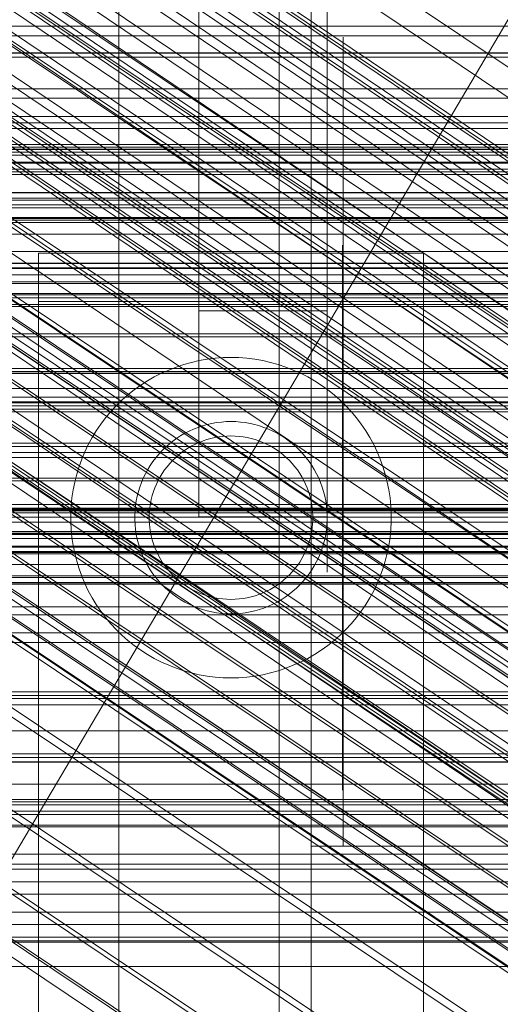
# Model space of a CAD drawing. Header units: millimetres. Extents: x -4738 to 65662, y -68080 to 6847.
# Tile 189 of 256: x -266 to -236, y -34789 to -34728. Entities that reach past the tile are written whole.
import ezdxf

# ---------------------------------------------------------------- set-up
doc = ezdxf.new("R2010")
doc.units = ezdxf.units.MM
for name, color, linetype, lineweight in [('COTAS_O', 1, 'Continuous', 0), ('COTAS_P', 1, 'Continuous', 0), ('frontal_briquetadora', 7, 'Continuous', 0), ('frontal_C01', 7, 'Continuous', 0), ('frontal_C02', 7, 'Continuous', 0), ('frontal_C03', 7, 'Continuous', 0), ('frontal_C04', 7, 'Continuous', 0), ('frontal_C05', 7, 'Continuous', 0), ('frontal_mezcladora', 7, 'Continuous', 0)]:
    doc.layers.add(name, color=color, linetype=linetype, lineweight=lineweight)
doc.dimstyles.new('R19_100', dxfattribs={"dimtxt": 250, "dimasz": 150, "dimexe": 150, "dimexo": 80, "dimgap": 100, "dimtad": 1, "dimtih": 1, "dimtoh": 1, "dimdsep": 46, "dimcen": 0.09, "dimadec": 0, "dimazin": 0, "dimtfac": 1, "dimtdec": 4, "dimtofl": 0, "dimtmove": 0, "dimatfit": 3, "dimfxl": 1, "dimtolj": 1, "dimtzin": 0, "dimarcsym": 0})

# ---------------------------------------------------------------- blocks, each defined once
blk = doc.blocks.new('DIM_R30_51')
at = {"layer": 'COTAS_O'}
for p, q in [((-650, -33700), (50, -33700)), ((50, -33700), (5, -33850)), ((50, -34900), (50, -33700)), ((50, -33700), (95, -33850)), ((50, -34900), (5, -34750)), ((50, -34900), (95, -34750)), ((-650, -34900), (50, -34900))]:
    blk.add_line(p, q, dxfattribs=at)
blk.add_text('1200 O', height=250, rotation=90, dxfattribs=at).set_placement((-50, -34300))
blk = doc.blocks.new('DIM_R30_52')
at = {"layer": 'COTAS_O'}
for p, q in [((-650, -34200), (-500, -34155)), ((650, -34200), (500, -34155)), ((-650, -34900), (-650, -34200)), ((-650, -34200), (650, -34200)), ((-650, -34200), (-500, -34245)), ((650, -34200), (500, -34245)), ((650, -34900), (650, -34200))]:
    blk.add_line(p, q, dxfattribs=at)
blk.add_text('1300 O', height=250, dxfattribs=at).set_placement((0, -34100))
blk = doc.blocks.new('DIM_R30_57')
at = {"layer": 'COTAS_P'}
for p, q in [((-305, -34680), (395, -34680)), ((395, -34680), (350, -34830)), ((395, -36000), (395, -34680)), ((395, -34680), (440, -34830)), ((395, -36000), (350, -35850)), ((395, -36000), (440, -35850)), ((-305, -36000), (395, -36000))]:
    blk.add_line(p, q, dxfattribs=at)
blk.add_text('1320 P', height=250, rotation=90, dxfattribs=at).set_placement((295, -35340))

msp = doc.modelspace()

# ---------------------------------------------------------------- linework, layer by layer
at = {"layer": 'frontal_briquetadora'}
for p, q in [((-430, -34736), (-210, -34736)), ((-320, -34736), (-210, -34736)), ((-430, -34750), (-210, -34750)), ((-320, -34750), (-210, -34750)), ((-490, -34760), (490, -34760)), ((-490, -34760), (340, -34760))]:
    msp.add_line(p, q, dxfattribs=at)
at = {"layer": 'frontal_C01'}
for p, q in [((-250, -33373.251), (-250, -35948.844)), ((-250, -35953.656), (-250, -33378.064)), ((-413.642, -35029.009), (-153.642, -34589.009)), ((-355.53, -34655.937), (-141.731, -34800.166)), ((-355.017, -34655.814), (-141.218, -34800.042)), ((-356.348, -34656.563), (-142.549, -34800.791)), ((-354.844, -34656.2), (-141.045, -34800.428)), ((-355.022, -34657.07), (-141.224, -34801.298)), ((-357.415, -34657.647), (-143.617, -34801.875)), ((-355.541, -34658.364), (-141.742, -34802.592)), ((-358.659, -34659.117), (-144.861, -34803.345)), ((-356.363, -34659.994), (-142.565, -34804.223)), ((-146.196, -34805.099), (-359.995, -34660.871)), ((-341.461, -34661.445), (-157.152, -34785.78)), ((-357.434, -34661.85), (-143.635, -34806.078)), ((-361.332, -34662.791), (-147.533, -34807.019)), ((-358.68, -34663.804), (-144.881, -34808.033)), ((-334.981, -34663.922), (-150.672, -34788.257)), ((-362.578, -34664.745), (-148.779, -34808.973)), ((-360.017, -34665.724), (-146.218, -34809.952)), ((-160.922, -34790.731), (-345.231, -34666.396)), ((-363.648, -34666.6), (-149.85, -34810.829)), ((-361.352, -34667.478), (-147.554, -34811.707)), ((-364.471, -34668.231), (-150.672, -34812.459)), ((-362.596, -34668.948), (-148.798, -34813.176)), ((-364.989, -34669.525), (-151.191, -34813.754)), ((-338.003, -34669.159), (-153.694, -34793.494)), ((-363.664, -34670.032), (-149.865, -34814.26)), ((-365.168, -34670.395), (-151.369, -34814.623)), ((-364.995, -34670.781), (-151.196, -34815.01)), ((-364.482, -34670.657), (-150.683, -34814.886)), ((-349.002, -34671.814), (-164.693, -34796.149)), ((-341.52, -34674.675), (-157.211, -34799.009)), ((-352.519, -34677.329), (-168.21, -34801.664)), ((-345.291, -34680.092), (-160.982, -34804.427)), ((-355.541, -34682.566), (-171.232, -34806.901)), ((-349.061, -34685.044), (-164.752, -34809.378)), ((-357.863, -34687.168), (-173.554, -34811.502)), ((-352.572, -34689.191), (-168.263, -34813.525)), ((-359.326, -34690.82), (-175.016, -34815.155)), ((-355.584, -34692.251), (-171.275, -34816.586)), ((-359.83, -34693.275), (-175.521, -34817.61)), ((-357.893, -34694.016), (-173.584, -34818.351)), ((-359.341, -34694.365), (-175.032, -34818.7)), ((-311.15, -34729.982), (311.15, -34729.982)), ((-311.15, -34730.267), (311.15, -34730.267)), ((-311.15, -34733.96), (311.15, -34733.96)), ((-311.15, -34734.362), (311.15, -34734.362)), ((-311.15, -34739.175), (311.15, -34739.175)), ((-311.15, -34739.667), (311.15, -34739.667)), ((-440, -34743.121), (440, -34743.121)), ((-440, -34743.401), (440, -34743.401)), ((-440, -34743.453), (440, -34743.453)), ((-440, -34744.276), (440, -34744.276)), ((-440, -34744.377), (440, -34744.377)), ((-440, -34745.685), (440, -34745.685)), ((-440, -34745.828), (440, -34745.828)), ((311.15, -34745.272), (-311.15, -34745.272)), ((-311.15, -34745.821), (311.15, -34745.821)), ((-440, -34747.533), (440, -34747.533)), ((-440, -34747.708), (440, -34747.708)), ((440, -34749.694), (-440, -34749.694)), ((-440, -34749.888), (440, -34749.888)), ((-311.15, -34751.836), (311.15, -34751.836)), ((-440, -34752.019), (440, -34752.019)), ((-440, -34752.221), (440, -34752.221)), ((-311.15, -34752.404), (311.15, -34752.404)), ((-440, -34754.352), (440, -34754.352)), ((-440, -34754.547), (440, -34754.547)), ((-440, -34756.533), (440, -34756.533)), ((-440, -34756.707), (440, -34756.707)), ((-440, -34758.412), (440, -34758.412)), ((-440, -34758.555), (440, -34758.555)), ((-311.15, -34758.419), (311.15, -34758.419)), ((-311.15, -34758.968), (311.15, -34758.968)), ((-440, -34759.864), (440, -34759.864)), ((-440, -34759.964), (440, -34759.964)), ((-440, -34760.787), (440, -34760.787)), ((-440, -34760.839), (440, -34760.839)), ((-440, -34761.12), (440, -34761.12)), ((-311.15, -34764.573), (311.15, -34764.573)), ((-311.15, -34765.066), (311.15, -34765.066)), ((-311.15, -34769.878), (311.15, -34769.878)), ((-311.15, -34770.281), (311.15, -34770.281)), ((-311.15, -34773.974), (311.15, -34773.974)), ((-311.15, -34774.258), (311.15, -34774.258)), ((-311.15, -34776.58), (311.15, -34776.58)), ((-311.15, -34776.727), (311.15, -34776.727)), ((-311.15, -34777.519), (311.15, -34777.519))]:
    msp.add_line(p, q, dxfattribs=at)
at = {"layer": 'frontal_C02'}
for p, q in [((-250, -32921.727), (-250, -35767.183)), ((-250, -35771.953), (-250, -32926.497)), ((-332.629, -34682.337), (-148.32, -34805.591)), ((-331.181, -34682.179), (-146.872, -34805.433)), ((-330.692, -34683.462), (-146.383, -34806.716)), ((-334.938, -34683.924), (-150.629, -34807.179)), ((-355.53, -34686.023), (-141.731, -34828.998)), ((-355.017, -34685.967), (-141.218, -34828.942)), ((-331.197, -34686.098), (-146.887, -34809.352)), ((-356.348, -34686.585), (-142.549, -34829.561)), ((-354.844, -34686.421), (-141.045, -34829.397)), ((-337.95, -34686.833), (-153.641, -34810.088)), ((-355.022, -34687.355), (-141.224, -34830.331)), ((-357.415, -34687.616), (-143.617, -34830.591)), ((-355.541, -34688.705), (-141.742, -34831.681)), ((-358.659, -34689.045), (-144.861, -34832.02)), ((-332.659, -34689.907), (-148.35, -34813.162)), ((-356.363, -34690.379), (-142.565, -34833.354)), ((-146.196, -34833.75), (-359.995, -34690.774)), ((-341.461, -34690.866), (-157.152, -34814.12)), ((-357.434, -34692.262), (-143.635, -34835.238)), ((-361.332, -34692.687), (-147.533, -34835.662)), ((-358.68, -34694.227), (-144.881, -34837.202)), ((-362.578, -34694.652), (-148.779, -34837.627)), ((-334.981, -34694.63), (-150.672, -34817.885)), ((-160.922, -34819.001), (-345.231, -34695.747)), ((-363.648, -34696.535), (-149.85, -34839.51)), ((-360.017, -34696.139), (-146.218, -34839.115)), ((-361.352, -34697.869), (-147.554, -34840.844)), ((-364.471, -34698.209), (-150.672, -34841.184)), ((-364.989, -34699.558), (-151.191, -34842.534)), ((-362.596, -34699.298), (-148.798, -34842.273)), ((-363.664, -34700.329), (-149.865, -34843.304)), ((-338.003, -34699.946), (-153.694, -34823.2)), ((-365.168, -34700.492), (-151.369, -34843.468)), ((-364.995, -34700.947), (-151.196, -34843.922)), ((-364.482, -34700.891), (-150.683, -34843.866)), ((-349.002, -34701.144), (-164.693, -34824.398)), ((-341.52, -34705.491), (-157.211, -34828.745)), ((-352.519, -34706.689), (-168.21, -34829.943)), ((-345.291, -34710.888), (-160.982, -34834.142)), ((-355.541, -34712.004), (-171.232, -34835.259)), ((-349.061, -34715.769), (-164.752, -34839.023)), ((-357.863, -34716.728), (-173.554, -34839.982)), ((-352.572, -34719.801), (-168.263, -34843.056)), ((-359.326, -34720.537), (-175.016, -34843.792)), ((-355.584, -34722.71), (-171.275, -34845.965)), ((-359.83, -34723.173), (-175.521, -34846.427)), ((-357.893, -34724.298), (-173.584, -34847.553)), ((-359.341, -34724.456), (-175.032, -34847.71)), ((430, -34772.309), (-430, -34772.309)), ((430, -34777.309), (-430, -34777.309))]:
    msp.add_line(p, q, dxfattribs=at)
at = {"layer": 'frontal_C03'}
for p, q in [((-1496, -34728.332), (1496, -34728.332)), ((1496, -34728.924), (-1496, -34728.924)), ((1496, -34732.233), (-1496, -34732.233)), ((1496, -34732.824), (-1496, -34732.824)), ((1250, -34734.714), (-1250, -34734.714)), ((1496, -34735.881), (-1496, -34735.881)), ((1250, -34735.711), (-1250, -34735.711)), ((1250, -34736.028), (-1250, -34736.028)), ((1496, -34736.382), (-1496, -34736.382)), ((1250, -34736.193), (-1250, -34736.193)), ((1250, -34736.822), (-1250, -34736.822)), ((1250, -34736.881), (-1250, -34736.881)), ((1250, -34737.257), (-1250, -34737.257)), ((-1250, -34737.586), (1250, -34737.586)), ((1496, -34738.722), (-1496, -34738.722)), ((1496, -34739.057), (-1496, -34739.057)), ((1250, -34738.709), (-1250, -34738.709)), ((1250, -34739.473), (-1250, -34739.473)), ((1496, -34740.323), (-1496, -34740.323)), ((1250, -34740.267), (-1250, -34740.267)), ((1496, -34740.44), (-1496, -34740.44)), ((1250, -34740.584), (-1250, -34740.584)), ((1250, -34741.309), (-1250, -34741.309)), ((1250, -34742.381), (-1250, -34742.381)), ((-1415, -34743.129), (1415, -34743.129)), ((1250, -34743.834), (-1250, -34743.834)), ((1250, -34745.088), (-1250, -34745.088)), ((1250, -34749.867), (-1250, -34749.867)), ((1250, -34750.937), (-1250, -34750.937)), ((1250, -34751.472), (-1250, -34751.472)), ((1250, -34751.774), (-1250, -34751.774)), ((1250, -34754.94), (-1250, -34754.94)), ((1250, -34755.234), (-1250, -34755.234)), ((1496, -34758.577), (-1496, -34758.577)), ((1496, -34758.695), (-1496, -34758.695)), ((1250, -34758.169), (-1250, -34758.169)), ((1250, -34758.486), (-1250, -34758.486)), ((1250, -34759.28), (-1250, -34759.28)), ((1496, -34759.961), (-1496, -34759.961)), ((1496, -34760.296), (-1496, -34760.296)), ((-1250, -34760.044), (1250, -34760.044)), ((1250, -34761.167), (-1250, -34761.167)), ((-1250, -34761.253), (1250, -34761.253)), ((1250, -34761.931), (-1250, -34761.931)), ((1496, -34762.636), (-1496, -34762.636)), ((1250, -34762.725), (-1250, -34762.725)), ((1250, -34763.041), (-1250, -34763.041)), ((1496, -34763.137), (-1496, -34763.137)), ((1250, -34763.146), (-1250, -34763.146)), ((-1496, -34766.194), (1496, -34766.194)), ((1496, -34766.785), (-1496, -34766.785)), ((1496, -34770.094), (-1496, -34770.094)), ((1496, -34770.685), (-1496, -34770.685)), ((1496, -34773.742), (-1496, -34773.742)), ((1250, -34773.733), (-1250, -34773.733)), ((1496, -34774.244), (-1496, -34774.244)), ((1250, -34775.626), (-1250, -34775.626)), ((1496, -34776.583), (-1496, -34776.583)), ((1496, -34776.918), (-1496, -34776.918)), ((1496, -34778.184), (-1496, -34778.184)), ((1496, -34778.302), (-1496, -34778.302)), ((1250, -34780.627), (-1250, -34780.627)), ((1250, -34780.943), (-1250, -34780.943)), ((1250, -34781.737), (-1250, -34781.737)), ((-1250, -34782.501), (1250, -34782.501)), ((1250, -34783.624), (-1250, -34783.624)), ((1250, -34784.388), (-1250, -34784.388)), ((1250, -34785.182), (-1250, -34785.182)), ((1250, -34785.407), (-1250, -34785.407)), ((1250, -34785.499), (-1250, -34785.499)), ((1250, -34787.012), (-1250, -34787.012))]:
    msp.add_line(p, q, dxfattribs=at)
at = {"layer": 'frontal_C04'}
for p, q in [((-250, -35516.618), (-250, -34440.737)), ((-250, -34605.183), (-250, -35681.065)), ((-248, -35988), (-248, -34670.697))]:
    msp.add_line(p, q, dxfattribs=at)
at = {"layer": 'frontal_C05'}
for p, q in [((-246, -34729.035), (-246, -34729)), ((-246, -34729.138), (-246, -34729.035)), ((-246, -34729.311), (-246, -34729.138)), ((-246, -34729.551), (-246, -34729.311)), ((-246, -34729.86), (-246, -34729.551)), ((-246, -34730.236), (-246, -34729.86)), ((-246, -34730.678), (-246, -34730.236)), ((-246, -34731.185), (-246, -34730.678)), ((-246, -34731.756), (-246, -34731.185)), ((-246, -34732.39), (-246, -34731.756)), ((-246, -34733.086), (-246, -34732.39)), ((-246, -34733.841), (-246, -34733.086)), ((-246, -34734.654), (-246, -34733.841)), ((-246, -34735.523), (-246, -34734.654)), ((-246, -34736.446), (-246, -34735.523)), ((-246, -34737.421), (-246, -34736.446)), ((-246, -34738.446), (-246, -34737.421)), ((-246, -34739.519), (-246, -34738.446)), ((-246, -34740.636), (-246, -34739.519)), ((-246, -34741.795), (-246, -34740.636)), ((-246.05, -34742), (-246.05, -34742.021)), ((-246.05, -34742.021), (-246.05, -34742.084)), ((-246.05, -34742.084), (-246.05, -34742.19)), ((-246, -34742.994), (-246, -34741.795)), ((-246, -34742), (-246, -34742.019)), ((-246, -34742.074), (-246, -34742.019)), ((-246, -34742.166), (-246, -34742.074)), ((-246, -34742.295), (-246, -34742.166)), ((-241, -34742.5), (-265, -34742.5)), ((-265, -34742.5), (-265, -34802.5)), ((-246.05, -34742.19), (-246.05, -34742.337)), ((-246.05, -34742.337), (-246.05, -34742.526)), ((-246.05, -34742.526), (-246.05, -34742.755)), ((-246.05, -34742.755), (-246.05, -34743.025)), ((-246, -34742.461), (-246, -34742.295)), ((-246, -34742.662), (-246, -34742.461)), ((-246, -34742.899), (-246, -34742.662)), ((-241, -34742.5), (-241, -34802.5)), ((-246.05, -34743.025), (-246.05, -34743.335)), ((-246.05, -34743.335), (-246.05, -34743.684)), ((-246, -34743.171), (-246, -34742.899)), ((-246, -34744.23), (-246, -34742.994)), ((-246, -34743.477), (-246, -34743.171)), ((-246.05, -34743.684), (-246.05, -34744.07)), ((-246, -34743.817), (-246, -34743.477)), ((-246, -34744.19), (-246, -34743.817)), ((-246.05, -34744.07), (-246.05, -34744.494)), ((-246.05, -34744.494), (-246.05, -34744.954)), ((-246, -34744.596), (-246, -34744.19)), ((-246, -34745.5), (-246, -34744.23)), ((-246, -34745.033), (-246, -34744.596)), ((-246.05, -34744.954), (-246.05, -34745.449)), ((-246, -34745.5), (-246, -34745.033)), ((-241, -34745.5), (-265, -34745.5)), ((-265, -34745.5), (-265, -34795.5)), ((-246.05, -34745.449), (-246.05, -34745.977)), ((-246, -34779.5), (-246, -34745.5)), ((-246, -34746.031), (-246, -34745.5)), ((-246, -34745.5), (-212, -34745.5)), ((-241, -34745.5), (-241, -34795.5)), ((-246.05, -34745.977), (-246.05, -34746.538)), ((-246, -34746.594), (-246, -34746.031)), ((-265, -34746.5), (-265, -34746.516)), ((-265, -34746.516), (-265, -34746.562)), ((-265, -34746.562), (-265, -34746.64)), ((-265, -34746.64), (-265, -34746.748)), ((-265, -34746.748), (-265, -34746.887)), ((-265, -34746.887), (-265, -34747.055)), ((-265, -34747.055), (-265, -34747.254)), ((-246.05, -34746.5), (-246.05, -34746.516)), ((-246.05, -34746.562), (-246.05, -34746.516)), ((-246.05, -34746.538), (-246.05, -34747.13)), ((-246.05, -34746.64), (-246.05, -34746.562)), ((-246.05, -34746.748), (-246.05, -34746.64)), ((-246.05, -34746.887), (-246.05, -34746.748)), ((-246.05, -34747.055), (-246.05, -34746.887)), ((-246.05, -34747.254), (-246.05, -34747.055)), ((-246, -34747.187), (-246, -34746.594)), ((-265, -34747.254), (-265, -34747.482)), ((-265, -34747.482), (-265, -34747.738)), ((-246.05, -34747.13), (-246.05, -34747.751)), ((-246.05, -34747.482), (-246.05, -34747.254)), ((-246.05, -34747.738), (-246.05, -34747.482)), ((-246, -34747.81), (-246, -34747.187)), ((-265, -34747.738), (-265, -34748.022)), ((-265, -34748.022), (-265, -34748.334)), ((-246.05, -34748.022), (-246.05, -34747.738)), ((-246.05, -34747.751), (-246.05, -34748.401)), ((-246.05, -34748.334), (-246.05, -34748.022)), ((-246, -34748.46), (-246, -34747.81)), ((-265, -34748.334), (-265, -34748.672)), ((-265, -34748.672), (-265, -34749.036)), ((-246.05, -34748.672), (-246.05, -34748.334)), ((-246.05, -34748.401), (-246.05, -34749.076)), ((-246.05, -34749.036), (-246.05, -34748.672)), ((-246, -34749.137), (-246, -34748.46)), ((-265, -34749.036), (-265, -34749.424)), ((-265, -34749.424), (-265, -34749.837)), ((-255.948, -34749.444), (-256.42, -34749.603)), ((-255.468, -34749.309), (-255.948, -34749.444)), ((-254.981, -34749.198), (-255.468, -34749.309)), ((-254.49, -34749.112), (-254.981, -34749.198)), ((-253.996, -34749.05), (-254.49, -34749.112)), ((-253.498, -34749.012), (-253.996, -34749.05)), ((-253, -34749), (-253.498, -34749.012)), ((-253, -34749), (-252.502, -34749.012)), ((-252.004, -34749.05), (-252.502, -34749.012)), ((-251.51, -34749.112), (-252.004, -34749.05)), ((-251.019, -34749.198), (-251.51, -34749.112)), ((-250.532, -34749.309), (-251.019, -34749.198)), ((-250.052, -34749.444), (-250.532, -34749.309)), ((-249.58, -34749.603), (-250.052, -34749.444)), ((-246.05, -34749.424), (-246.05, -34749.036)), ((-246.05, -34749.076), (-246.05, -34749.777)), ((-246.05, -34749.837), (-246.05, -34749.424)), ((-246, -34749.838), (-246, -34749.137)), ((-265, -34749.837), (-265, -34750.272)), ((-257.339, -34749.99), (-257.783, -34750.218)), ((-256.884, -34749.785), (-257.339, -34749.99)), ((-256.42, -34749.603), (-256.884, -34749.785)), ((-249.116, -34749.785), (-249.58, -34749.603)), ((-248.661, -34749.99), (-249.116, -34749.785)), ((-248.217, -34750.218), (-248.661, -34749.99)), ((-246.05, -34749.777), (-246.05, -34750.5)), ((-246.05, -34750.272), (-246.05, -34749.837)), ((-246, -34750.562), (-246, -34749.838)), ((-265, -34750.272), (-265, -34750.729)), ((-265, -34750.729), (-265, -34751.206)), ((-258.633, -34750.738), (-259.038, -34751.029)), ((-258.214, -34750.467), (-258.633, -34750.738)), ((-257.783, -34750.218), (-258.214, -34750.467)), ((-247.786, -34750.467), (-248.217, -34750.218)), ((-247.367, -34750.738), (-247.786, -34750.467)), ((-246.962, -34751.029), (-247.367, -34750.738)), ((-246.05, -34750.729), (-246.05, -34750.272)), ((-246.05, -34750.5), (-246.05, -34751.244)), ((-246.05, -34751.206), (-246.05, -34750.729)), ((-246, -34751.306), (-246, -34750.562)), ((-265, -34751.206), (-265, -34751.703)), ((-259.428, -34751.34), (-259.802, -34751.669)), ((-259.038, -34751.029), (-259.428, -34751.34)), ((-246.572, -34751.34), (-246.962, -34751.029)), ((-246.198, -34751.669), (-246.572, -34751.34)), ((-246.05, -34751.703), (-246.05, -34751.206)), ((-246.05, -34751.244), (-246.05, -34752.008)), ((-246, -34752.07), (-246, -34751.306)), ((-265, -34751.703), (-265, -34752.218)), ((-259.802, -34751.669), (-260.159, -34752.018)), ((-245.841, -34752.018), (-246.198, -34751.669)), ((-246.05, -34752.218), (-246.05, -34751.703)), ((-246.05, -34752.008), (-246.05, -34752.789)), ((-265, -34752.218), (-265, -34752.75)), ((-260.498, -34752.383), (-260.818, -34752.765)), ((-260.159, -34752.018), (-260.498, -34752.383)), ((-246.05, -34752.75), (-246.05, -34752.218)), ((-246, -34752.851), (-246, -34752.07)), ((-245.502, -34752.383), (-245.841, -34752.018)), ((-245.182, -34752.765), (-245.502, -34752.383)), ((-265, -34752.75), (-265, -34753.297)), ((-261.119, -34753.163), (-261.4, -34753.575)), ((-260.818, -34752.765), (-261.119, -34753.163)), ((-254.481, -34753.186), (-254.769, -34753.267)), ((-254.189, -34753.119), (-254.481, -34753.186)), ((-253.894, -34753.067), (-254.189, -34753.119)), ((-253.597, -34753.03), (-253.894, -34753.067)), ((-253.299, -34753.007), (-253.597, -34753.03)), ((-253, -34753), (-253.299, -34753.007)), ((-253, -34753), (-252.701, -34753.007)), ((-252.403, -34753.03), (-252.701, -34753.007)), ((-252.106, -34753.067), (-252.403, -34753.03)), ((-251.811, -34753.119), (-252.106, -34753.067)), ((-251.519, -34753.186), (-251.811, -34753.119)), ((-251.231, -34753.267), (-251.519, -34753.186)), ((-246.05, -34753.297), (-246.05, -34752.75)), ((-246.05, -34752.789), (-246.05, -34753.586)), ((-246, -34753.647), (-246, -34752.851)), ((-244.881, -34753.163), (-245.182, -34752.765)), ((-244.6, -34753.575), (-244.881, -34753.163)), ((-265, -34753.297), (-265, -34753.859)), ((-261.4, -34753.575), (-261.66, -34754)), ((-255.87, -34753.731), (-256.129, -34753.88)), ((-255.603, -34753.594), (-255.87, -34753.731)), ((-255.331, -34753.471), (-255.603, -34753.594)), ((-255.052, -34753.362), (-255.331, -34753.471)), ((-254.769, -34753.267), (-255.052, -34753.362)), ((-250.948, -34753.362), (-251.231, -34753.267)), ((-250.669, -34753.471), (-250.948, -34753.362)), ((-250.397, -34753.594), (-250.669, -34753.471)), ((-250.13, -34753.731), (-250.397, -34753.594)), ((-249.871, -34753.88), (-250.13, -34753.731)), ((-246.05, -34753.859), (-246.05, -34753.297)), ((-246.05, -34753.586), (-246.05, -34754.396)), ((-246, -34754.456), (-246, -34753.647)), ((-244.34, -34754), (-244.6, -34753.575)), ((-265, -34753.859), (-265, -34754.433)), ((-265, -34754.433), (-265, -34755.019)), ((-261.899, -34754.438), (-262.115, -34754.887)), ((-261.66, -34754), (-261.899, -34754.438)), ((-256.857, -34754.404), (-257.081, -34754.602)), ((-256.623, -34754.217), (-256.857, -34754.404)), ((-256.38, -34754.043), (-256.623, -34754.217)), ((-256.129, -34753.88), (-256.38, -34754.043)), ((-255.439, -34754.521), (-255.213, -34754.405)), ((-255.213, -34754.405), (-254.981, -34754.3)), ((-254.981, -34754.3), (-254.744, -34754.208)), ((-254.744, -34754.208), (-254.503, -34754.127)), ((-254.503, -34754.127), (-254.258, -34754.058)), ((-254.258, -34754.058), (-254.011, -34754.001)), ((-254.011, -34754.001), (-253.76, -34753.957)), ((-253.76, -34753.957), (-253.508, -34753.925)), ((-253.508, -34753.925), (-253.254, -34753.906)), ((-253, -34753.9), (-253.254, -34753.906)), ((-253, -34753.9), (-252.746, -34753.906)), ((-252.746, -34753.906), (-252.492, -34753.925)), ((-252.492, -34753.925), (-252.24, -34753.957)), ((-252.24, -34753.957), (-251.989, -34754.001)), ((-251.989, -34754.001), (-251.742, -34754.058)), ((-251.742, -34754.058), (-251.497, -34754.127)), ((-251.497, -34754.127), (-251.256, -34754.208)), ((-251.256, -34754.208), (-251.019, -34754.3)), ((-251.019, -34754.3), (-250.787, -34754.405)), ((-250.787, -34754.405), (-250.561, -34754.521)), ((-249.62, -34754.043), (-249.871, -34753.88)), ((-249.377, -34754.217), (-249.62, -34754.043)), ((-249.143, -34754.404), (-249.377, -34754.217)), ((-248.919, -34754.602), (-249.143, -34754.404)), ((-246.05, -34754.433), (-246.05, -34753.859)), ((-246.05, -34754.396), (-246.05, -34755.217)), ((-246.05, -34755.019), (-246.05, -34754.433)), ((-246, -34755.277), (-246, -34754.456)), ((-244.101, -34754.438), (-244.34, -34754)), ((-243.885, -34754.887), (-244.101, -34754.438)), ((-265, -34755.019), (-265, -34755.614)), ((-262.115, -34754.887), (-262.309, -34755.347)), ((-257.499, -34755.03), (-257.691, -34755.259)), ((-257.295, -34754.811), (-257.499, -34755.03)), ((-257.081, -34754.602), (-257.295, -34754.811)), ((-256.278, -34755.093), (-256.079, -34754.935)), ((-256.079, -34754.935), (-255.873, -34754.786)), ((-255.873, -34754.786), (-255.659, -34754.648)), ((-255.659, -34754.648), (-255.439, -34754.521)), ((-250.561, -34754.521), (-250.341, -34754.648)), ((-250.341, -34754.648), (-250.127, -34754.786)), ((-250.127, -34754.786), (-249.921, -34754.935)), ((-249.921, -34754.935), (-249.722, -34755.093)), ((-248.705, -34754.811), (-248.919, -34754.602)), ((-248.501, -34755.03), (-248.705, -34754.811)), ((-248.309, -34755.259), (-248.501, -34755.03)), ((-246.05, -34755.614), (-246.05, -34755.019)), ((-243.691, -34755.347), (-243.885, -34754.887)), ((-265, -34755.617), (-265, -34755.604)), ((-265, -34755.614), (-265, -34756.218)), ((-265, -34755.638), (-265, -34755.617)), ((-265, -34755.667), (-265, -34755.638)), ((-265, -34755.705), (-265, -34755.667)), ((-262.309, -34755.347), (-262.479, -34755.815)), ((-257.872, -34755.498), (-258.04, -34755.745)), ((-257.691, -34755.259), (-257.872, -34755.498)), ((-256.987, -34755.82), (-256.824, -34755.625)), ((-256.824, -34755.625), (-256.651, -34755.439)), ((-256.651, -34755.439), (-256.469, -34755.261)), ((-256.469, -34755.261), (-256.278, -34755.093)), ((-249.722, -34755.093), (-249.531, -34755.261)), ((-249.531, -34755.261), (-249.349, -34755.439)), ((-249.349, -34755.439), (-249.176, -34755.625)), ((-249.176, -34755.625), (-249.013, -34755.82)), ((-248.128, -34755.498), (-248.309, -34755.259)), ((-247.96, -34755.745), (-248.128, -34755.498)), ((-247, -34755.604), (-247, -34755.617)), ((-247, -34755.617), (-247, -34755.638)), ((-247, -34755.638), (-247, -34755.667)), ((-247, -34755.667), (-247, -34755.705)), ((-246.05, -34755.217), (-246.05, -34756.048)), ((-246.05, -34756.218), (-246.05, -34755.614)), ((-246, -34756.106), (-246, -34755.277)), ((-243.521, -34755.815), (-243.691, -34755.347)), ((-265, -34755.751), (-265, -34755.705)), ((-265, -34755.805), (-265, -34755.751)), ((-265, -34755.867), (-265, -34755.805)), ((-265, -34755.937), (-265, -34755.867)), ((-265, -34756.014), (-265, -34755.937)), ((-265, -34756.099), (-265, -34756.014)), ((-265, -34756.191), (-265, -34756.099)), ((-265, -34756.29), (-265, -34756.191)), ((-265, -34756.218), (-265, -34756.829)), ((-265, -34756.395), (-265, -34756.29)), ((-262.626, -34756.292), (-262.749, -34756.775)), ((-262.479, -34755.815), (-262.626, -34756.292)), ((-258.339, -34756.263), (-258.469, -34756.532)), ((-258.196, -34756), (-258.339, -34756.263)), ((-258.04, -34755.745), (-258.196, -34756)), ((-257.417, -34756.45), (-257.284, -34756.233)), ((-257.284, -34756.233), (-257.141, -34756.023)), ((-257.141, -34756.023), (-256.987, -34755.82)), ((-249.013, -34755.82), (-248.859, -34756.023)), ((-248.859, -34756.023), (-248.716, -34756.233)), ((-248.716, -34756.233), (-248.583, -34756.45)), ((-247.804, -34756), (-247.96, -34755.745)), ((-247.661, -34756.263), (-247.804, -34756)), ((-247.531, -34756.532), (-247.661, -34756.263)), ((-247, -34755.705), (-247, -34755.751)), ((-247, -34755.751), (-247, -34755.805)), ((-247, -34755.805), (-247, -34755.867)), ((-247, -34755.867), (-247, -34755.937)), ((-247, -34755.937), (-247, -34756.014)), ((-247, -34756.014), (-247, -34756.099)), ((-247, -34756.099), (-247, -34756.191)), ((-247, -34756.191), (-247, -34756.29)), ((-247, -34756.29), (-247, -34756.395)), ((-246.05, -34756.048), (-246.05, -34756.886)), ((-246.05, -34756.829), (-246.05, -34756.218)), ((-246, -34756.943), (-246, -34756.106)), ((-243.374, -34756.292), (-243.521, -34755.815)), ((-243.251, -34756.775), (-243.374, -34756.292)), ((-265, -34756.508), (-265, -34756.395)), ((-265, -34756.626), (-265, -34756.508)), ((-265, -34756.75), (-265, -34756.626)), ((-265, -34756.88), (-265, -34756.75)), ((-265, -34756.829), (-265, -34757.446)), ((-265, -34757.015), (-265, -34756.88)), ((-262.749, -34756.775), (-262.848, -34757.264)), ((-258.585, -34756.808), (-258.688, -34757.089)), ((-258.469, -34756.532), (-258.585, -34756.808)), ((-257.747, -34757.137), (-257.649, -34756.902)), ((-257.649, -34756.902), (-257.538, -34756.673)), ((-257.538, -34756.673), (-257.417, -34756.45)), ((-248.583, -34756.45), (-248.462, -34756.673)), ((-248.462, -34756.673), (-248.351, -34756.902)), ((-248.351, -34756.902), (-248.253, -34757.137)), ((-247.415, -34756.808), (-247.531, -34756.532)), ((-247.312, -34757.089), (-247.415, -34756.808)), ((-247, -34756.395), (-247, -34756.508)), ((-247, -34756.508), (-247, -34756.626)), ((-247, -34756.626), (-247, -34756.75)), ((-247, -34756.75), (-247, -34756.88)), ((-247, -34756.88), (-247, -34757.015)), ((-246.05, -34757.446), (-246.05, -34756.829)), ((-246.05, -34756.886), (-246.05, -34757.73)), ((-243.152, -34757.264), (-243.251, -34756.775)), ((-265, -34757.155), (-265, -34757.015)), ((-265, -34757.3), (-265, -34757.155)), ((-265, -34757.449), (-265, -34757.3)), ((-265, -34757.446), (-265, -34758.066)), ((-265, -34757.602), (-265, -34757.449)), ((-262.848, -34757.264), (-262.922, -34757.757)), ((-258.776, -34757.375), (-258.85, -34757.665)), ((-258.688, -34757.089), (-258.776, -34757.375)), ((-257.909, -34757.619), (-257.834, -34757.376)), ((-257.834, -34757.376), (-257.747, -34757.137)), ((-248.253, -34757.137), (-248.166, -34757.376)), ((-248.166, -34757.376), (-248.091, -34757.619)), ((-247.224, -34757.375), (-247.312, -34757.089)), ((-247.15, -34757.665), (-247.224, -34757.375)), ((-247, -34757.015), (-247, -34757.155)), ((-247, -34757.155), (-247, -34757.3)), ((-247, -34757.3), (-247, -34757.449)), ((-247, -34757.449), (-247, -34757.602)), ((-246.05, -34758.066), (-246.05, -34757.446)), ((-246, -34757.785), (-246, -34756.943)), ((-243.078, -34757.757), (-243.152, -34757.264)), ((-265, -34757.758), (-265, -34757.602)), ((-265, -34757.917), (-265, -34757.758)), ((-265, -34758.079), (-265, -34757.917)), ((-265, -34758.066), (-265, -34758.688)), ((-265, -34758.243), (-265, -34758.079)), ((-262.922, -34757.757), (-262.972, -34758.253)), ((-258.909, -34757.958), (-258.953, -34758.254)), ((-258.85, -34757.665), (-258.909, -34757.958)), ((-258.06, -34758.366), (-258.023, -34758.114)), ((-258.023, -34758.114), (-257.972, -34757.865)), ((-257.972, -34757.865), (-257.909, -34757.619)), ((-248.091, -34757.619), (-248.028, -34757.865)), ((-248.028, -34757.865), (-247.977, -34758.114)), ((-247.977, -34758.114), (-247.94, -34758.366)), ((-247.091, -34757.958), (-247.15, -34757.665)), ((-247.047, -34758.254), (-247.091, -34757.958)), ((-247, -34757.602), (-247, -34757.758)), ((-247, -34757.758), (-247, -34757.917)), ((-247, -34757.917), (-247, -34758.079)), ((-247, -34758.079), (-247, -34758.243)), ((-246.05, -34757.73), (-246.05, -34758.576)), ((-246.05, -34758.688), (-246.05, -34758.066)), ((-246, -34758.63), (-246, -34757.785)), ((-243.028, -34758.253), (-243.078, -34757.757)), ((-265, -34758.41), (-265, -34758.243)), ((-265, -34758.577), (-265, -34758.41)), ((-265, -34758.746), (-265, -34758.577)), ((-265, -34758.688), (-265, -34759.312)), ((-265, -34758.915), (-265, -34758.746)), ((-262.972, -34758.253), (-262.997, -34758.751)), ((-262.997, -34758.751), (-262.997, -34759.249)), ((-258.983, -34758.552), (-258.998, -34758.85)), ((-258.953, -34758.254), (-258.983, -34758.552)), ((-258.098, -34758.873), (-258.086, -34758.619)), ((-258.086, -34758.619), (-258.06, -34758.366)), ((-247.94, -34758.366), (-247.914, -34758.619)), ((-247.914, -34758.619), (-247.902, -34758.873)), ((-247.017, -34758.552), (-247.047, -34758.254)), ((-247.002, -34758.85), (-247.017, -34758.552)), ((-247, -34758.243), (-247, -34758.41)), ((-247, -34758.41), (-247, -34758.577)), ((-247, -34758.577), (-247, -34758.746)), ((-247, -34758.746), (-247, -34758.915)), ((-246.05, -34758.576), (-246.05, -34759.424)), ((-246.05, -34759.312), (-246.05, -34758.688)), ((-246, -34759.476), (-246, -34758.63)), ((-243.003, -34758.751), (-243.028, -34758.253)), ((-243.003, -34759.249), (-243.003, -34758.751)), ((-265, -34759.085), (-265, -34758.915)), ((-265, -34759.254), (-265, -34759.085)), ((-265, -34759.423), (-265, -34759.254)), ((-265, -34759.312), (-265, -34759.934)), ((-262.997, -34759.249), (-262.972, -34759.747)), ((-258.998, -34758.85), (-258.998, -34759.15)), ((-258.998, -34759.15), (-258.983, -34759.448)), ((-258.098, -34759.127), (-258.098, -34758.873)), ((-258.086, -34759.381), (-258.098, -34759.127)), ((-258.06, -34759.634), (-258.086, -34759.381)), ((-247.914, -34759.381), (-247.94, -34759.634)), ((-247.902, -34759.127), (-247.914, -34759.381)), ((-247.902, -34758.873), (-247.902, -34759.127)), ((-247.017, -34759.448), (-247.002, -34759.15)), ((-247.002, -34759.15), (-247.002, -34758.85)), ((-247, -34758.915), (-247, -34759.085)), ((-247, -34759.085), (-247, -34759.254)), ((-247, -34759.254), (-247, -34759.423)), ((-246.05, -34759.934), (-246.05, -34759.312)), ((-243.028, -34759.747), (-243.003, -34759.249)), ((-265, -34759.59), (-265, -34759.423)), ((-265, -34759.757), (-265, -34759.59)), ((-265, -34759.921), (-265, -34759.757)), ((-265, -34760.083), (-265, -34759.921)), ((-265, -34759.934), (-265, -34760.554)), ((-262.972, -34759.747), (-262.922, -34760.243)), ((-258.983, -34759.448), (-258.953, -34759.746)), ((-258.953, -34759.746), (-258.909, -34760.042)), ((-258.023, -34759.886), (-258.06, -34759.634)), ((-257.972, -34760.135), (-258.023, -34759.886)), ((-247.977, -34759.886), (-248.028, -34760.135)), ((-247.94, -34759.634), (-247.977, -34759.886)), ((-247.091, -34760.042), (-247.047, -34759.746)), ((-247.047, -34759.746), (-247.017, -34759.448)), ((-247, -34759.423), (-247, -34759.59)), ((-247, -34759.59), (-247, -34759.757)), ((-247, -34759.757), (-247, -34759.921)), ((-247, -34759.921), (-247, -34760.083)), ((-246.05, -34759.424), (-246.05, -34760.27)), ((-246.05, -34760.554), (-246.05, -34759.934)), ((-246, -34760.321), (-246, -34759.476)), ((-243.078, -34760.243), (-243.028, -34759.747)), ((-265, -34760.242), (-265, -34760.083)), ((-265, -34760.398), (-265, -34760.242)), ((-265, -34760.551), (-265, -34760.398)), ((-265, -34760.7), (-265, -34760.551)), ((-265, -34760.554), (-265, -34761.171)), ((-262.922, -34760.243), (-262.848, -34760.736)), ((-258.909, -34760.042), (-258.85, -34760.335)), ((-258.85, -34760.335), (-258.776, -34760.625)), ((-257.909, -34760.381), (-257.972, -34760.135)), ((-257.834, -34760.624), (-257.909, -34760.381)), ((-248.091, -34760.381), (-248.166, -34760.624)), ((-248.028, -34760.135), (-248.091, -34760.381)), ((-247.224, -34760.625), (-247.15, -34760.335)), ((-247.15, -34760.335), (-247.091, -34760.042)), ((-247, -34760.083), (-247, -34760.242)), ((-247, -34760.242), (-247, -34760.398)), ((-247, -34760.398), (-247, -34760.551)), ((-247, -34760.551), (-247, -34760.7)), ((-246.05, -34760.27), (-246.05, -34761.114)), ((-246.05, -34761.171), (-246.05, -34760.554)), ((-246, -34761.163), (-246, -34760.321)), ((-243.152, -34760.736), (-243.078, -34760.243)), ((-265, -34760.845), (-265, -34760.7)), ((-265, -34760.985), (-265, -34760.845)), ((-265, -34761.12), (-265, -34760.985)), ((-265, -34761.25), (-265, -34761.12)), ((-265, -34761.171), (-265, -34761.782)), ((-262.848, -34760.736), (-262.749, -34761.225)), ((-262.749, -34761.225), (-262.626, -34761.708)), ((-258.776, -34760.625), (-258.688, -34760.911)), ((-258.688, -34760.911), (-258.585, -34761.192)), ((-258.585, -34761.192), (-258.469, -34761.468)), ((-257.747, -34760.863), (-257.834, -34760.624)), ((-257.649, -34761.098), (-257.747, -34760.863)), ((-257.538, -34761.327), (-257.649, -34761.098)), ((-248.351, -34761.098), (-248.462, -34761.327)), ((-248.253, -34760.863), (-248.351, -34761.098)), ((-248.166, -34760.624), (-248.253, -34760.863)), ((-247.531, -34761.468), (-247.415, -34761.192)), ((-247.415, -34761.192), (-247.312, -34760.911)), ((-247.312, -34760.911), (-247.224, -34760.625)), ((-247, -34760.7), (-247, -34760.845)), ((-247, -34760.845), (-247, -34760.985)), ((-247, -34760.985), (-247, -34761.12)), ((-247, -34761.12), (-247, -34761.25)), ((-246.05, -34761.114), (-246.05, -34761.952)), ((-246.05, -34761.782), (-246.05, -34761.171)), ((-246, -34761.999), (-246, -34761.163)), ((-243.374, -34761.708), (-243.251, -34761.225)), ((-243.251, -34761.225), (-243.152, -34760.736)), ((-265, -34761.374), (-265, -34761.25)), ((-265, -34761.492), (-265, -34761.374)), ((-265, -34761.605), (-265, -34761.492)), ((-265, -34761.71), (-265, -34761.605)), ((-265, -34761.809), (-265, -34761.71)), ((-265, -34761.782), (-265, -34762.386)), ((-265, -34761.901), (-265, -34761.809)), ((-262.626, -34761.708), (-262.479, -34762.185)), ((-258.469, -34761.468), (-258.339, -34761.737)), ((-258.339, -34761.737), (-258.196, -34762)), ((-257.417, -34761.55), (-257.538, -34761.327)), ((-257.284, -34761.767), (-257.417, -34761.55)), ((-257.141, -34761.977), (-257.284, -34761.767)), ((-248.716, -34761.767), (-248.859, -34761.977)), ((-248.583, -34761.55), (-248.716, -34761.767)), ((-248.462, -34761.327), (-248.583, -34761.55)), ((-247.804, -34762), (-247.661, -34761.737)), ((-247.661, -34761.737), (-247.531, -34761.468)), ((-247, -34761.25), (-247, -34761.374)), ((-247, -34761.374), (-247, -34761.492)), ((-247, -34761.492), (-247, -34761.605)), ((-247, -34761.605), (-247, -34761.71)), ((-247, -34761.71), (-247, -34761.809)), ((-247, -34761.809), (-247, -34761.901)), ((-246.05, -34762.386), (-246.05, -34761.782)), ((-243.521, -34762.185), (-243.374, -34761.708)), ((-265, -34761.986), (-265, -34761.901)), ((-265, -34762.063), (-265, -34761.986)), ((-265, -34762.133), (-265, -34762.063)), ((-265, -34762.195), (-265, -34762.133)), ((-265, -34762.249), (-265, -34762.195)), ((-265, -34762.295), (-265, -34762.249)), ((-265, -34762.333), (-265, -34762.295)), ((-265, -34762.362), (-265, -34762.333)), ((-265, -34762.383), (-265, -34762.362)), ((-265, -34762.396), (-265, -34762.383)), ((-265, -34762.386), (-265, -34762.981)), ((-262.479, -34762.185), (-262.309, -34762.653)), ((-258.196, -34762), (-258.04, -34762.255)), ((-258.04, -34762.255), (-257.872, -34762.502)), ((-256.987, -34762.18), (-257.141, -34761.977)), ((-256.824, -34762.375), (-256.987, -34762.18)), ((-256.651, -34762.561), (-256.824, -34762.375)), ((-249.176, -34762.375), (-249.349, -34762.561)), ((-249.013, -34762.18), (-249.176, -34762.375)), ((-248.859, -34761.977), (-249.013, -34762.18)), ((-248.128, -34762.502), (-247.96, -34762.255)), ((-247.96, -34762.255), (-247.804, -34762)), ((-247, -34761.901), (-247, -34761.986)), ((-247, -34761.986), (-247, -34762.063)), ((-247, -34762.063), (-247, -34762.133)), ((-247, -34762.133), (-247, -34762.195)), ((-247, -34762.195), (-247, -34762.249)), ((-247, -34762.249), (-247, -34762.295)), ((-247, -34762.295), (-247, -34762.333)), ((-247, -34762.333), (-247, -34762.362)), ((-247, -34762.362), (-247, -34762.383)), ((-247, -34762.383), (-247, -34762.396)), ((-246.05, -34761.952), (-246.05, -34762.783)), ((-246.05, -34762.981), (-246.05, -34762.386)), ((-246, -34762.827), (-246, -34761.999)), ((-243.691, -34762.653), (-243.521, -34762.185)), ((-265, -34762.981), (-265, -34763.567)), ((-262.309, -34762.653), (-262.115, -34763.113)), ((-257.872, -34762.502), (-257.691, -34762.741)), ((-257.691, -34762.741), (-257.499, -34762.97)), ((-257.499, -34762.97), (-257.295, -34763.189)), ((-256.469, -34762.739), (-256.651, -34762.561)), ((-256.278, -34762.907), (-256.469, -34762.739)), ((-256.079, -34763.065), (-256.278, -34762.907)), ((-255.873, -34763.214), (-256.079, -34763.065)), ((-249.921, -34763.065), (-250.127, -34763.214)), ((-249.722, -34762.907), (-249.921, -34763.065)), ((-249.531, -34762.739), (-249.722, -34762.907)), ((-249.349, -34762.561), (-249.531, -34762.739)), ((-248.705, -34763.189), (-248.501, -34762.97)), ((-248.501, -34762.97), (-248.309, -34762.741)), ((-248.309, -34762.741), (-248.128, -34762.502)), ((-246.05, -34762.783), (-246.05, -34763.604)), ((-246.05, -34763.567), (-246.05, -34762.981)), ((-246, -34763.647), (-246, -34762.827)), ((-243.885, -34763.113), (-243.691, -34762.653)), ((-265, -34763.567), (-265, -34764.141)), ((-262.115, -34763.113), (-261.899, -34763.562)), ((-261.899, -34763.562), (-261.66, -34764)), ((-257.295, -34763.189), (-257.081, -34763.398)), ((-257.081, -34763.398), (-256.857, -34763.596)), ((-256.857, -34763.596), (-256.623, -34763.783)), ((-255.659, -34763.352), (-255.873, -34763.214)), ((-255.439, -34763.479), (-255.659, -34763.352)), ((-255.213, -34763.595), (-255.439, -34763.479)), ((-254.981, -34763.7), (-255.213, -34763.595)), ((-250.787, -34763.595), (-251.019, -34763.7)), ((-250.561, -34763.479), (-250.787, -34763.595)), ((-250.341, -34763.352), (-250.561, -34763.479)), ((-250.127, -34763.214), (-250.341, -34763.352)), ((-249.377, -34763.783), (-249.143, -34763.596)), ((-249.143, -34763.596), (-248.919, -34763.398)), ((-248.919, -34763.398), (-248.705, -34763.189)), ((-246.05, -34764.141), (-246.05, -34763.567)), ((-246.05, -34763.604), (-246.05, -34764.414)), ((-246, -34764.454), (-246, -34763.647)), ((-244.34, -34764), (-244.101, -34763.562)), ((-244.101, -34763.562), (-243.885, -34763.113)), ((-265, -34764.141), (-265, -34764.703)), ((-261.66, -34764), (-261.4, -34764.425)), ((-256.623, -34763.783), (-256.38, -34763.957)), ((-256.38, -34763.957), (-256.129, -34764.12)), ((-256.129, -34764.12), (-255.87, -34764.269)), ((-255.87, -34764.269), (-255.603, -34764.406)), ((-254.744, -34763.792), (-254.981, -34763.7)), ((-254.503, -34763.873), (-254.744, -34763.792)), ((-254.258, -34763.942), (-254.503, -34763.873)), ((-254.011, -34763.999), (-254.258, -34763.942)), ((-253.76, -34764.043), (-254.011, -34763.999)), ((-253.508, -34764.075), (-253.76, -34764.043)), ((-253.254, -34764.094), (-253.508, -34764.075)), ((-253, -34764.1), (-253.254, -34764.094)), ((-252.746, -34764.094), (-253, -34764.1)), ((-252.492, -34764.075), (-252.746, -34764.094)), ((-252.24, -34764.043), (-252.492, -34764.075)), ((-251.989, -34763.999), (-252.24, -34764.043)), ((-251.742, -34763.942), (-251.989, -34763.999)), ((-251.497, -34763.873), (-251.742, -34763.942)), ((-251.256, -34763.792), (-251.497, -34763.873)), ((-251.019, -34763.7), (-251.256, -34763.792)), ((-250.397, -34764.406), (-250.13, -34764.269)), ((-250.13, -34764.269), (-249.871, -34764.12)), ((-249.871, -34764.12), (-249.62, -34763.957)), ((-249.62, -34763.957), (-249.377, -34763.783)), ((-246.05, -34764.703), (-246.05, -34764.141)), ((-244.6, -34764.425), (-244.34, -34764)), ((-265, -34764.703), (-265, -34765.25)), ((-261.4, -34764.425), (-261.119, -34764.837)), ((-261.119, -34764.837), (-260.818, -34765.235)), ((-255.603, -34764.406), (-255.331, -34764.529)), ((-255.331, -34764.529), (-255.052, -34764.638)), ((-255.052, -34764.638), (-254.769, -34764.733)), ((-254.769, -34764.733), (-254.481, -34764.814)), ((-254.481, -34764.814), (-254.189, -34764.881)), ((-254.189, -34764.881), (-253.894, -34764.933)), ((-252.106, -34764.933), (-251.811, -34764.881)), ((-251.811, -34764.881), (-251.519, -34764.814)), ((-251.519, -34764.814), (-251.231, -34764.733)), ((-251.231, -34764.733), (-250.948, -34764.638)), ((-250.948, -34764.638), (-250.669, -34764.529)), ((-250.669, -34764.529), (-250.397, -34764.406)), ((-246.05, -34764.414), (-246.05, -34765.211)), ((-246.05, -34765.25), (-246.05, -34764.703)), ((-246, -34765.249), (-246, -34764.454)), ((-245.182, -34765.235), (-244.881, -34764.837)), ((-244.881, -34764.837), (-244.6, -34764.425)), ((-265, -34765.25), (-265, -34765.782)), ((-260.818, -34765.235), (-260.498, -34765.617)), ((-253.894, -34764.933), (-253.597, -34764.97)), ((-253.597, -34764.97), (-253.299, -34764.993)), ((-253.299, -34764.993), (-253, -34765)), ((-253, -34765), (-252.701, -34764.993)), ((-252.701, -34764.993), (-252.403, -34764.97)), ((-252.403, -34764.97), (-252.106, -34764.933)), ((-246.05, -34765.211), (-246.05, -34765.992)), ((-246.05, -34765.782), (-246.05, -34765.25)), ((-246, -34766.027), (-246, -34765.249)), ((-245.502, -34765.617), (-245.182, -34765.235)), ((-265, -34765.782), (-265, -34766.297)), ((-260.498, -34765.617), (-260.159, -34765.982)), ((-260.159, -34765.982), (-259.802, -34766.331)), ((-246.198, -34766.331), (-245.841, -34765.982)), ((-246.05, -34766.297), (-246.05, -34765.782)), ((-246.05, -34765.992), (-246.05, -34766.756)), ((-246, -34766.789), (-246, -34766.027)), ((-245.841, -34765.982), (-245.502, -34765.617)), ((-265, -34766.297), (-265, -34766.794)), ((-259.802, -34766.331), (-259.428, -34766.66)), ((-259.428, -34766.66), (-259.038, -34766.971)), ((-246.962, -34766.971), (-246.572, -34766.66)), ((-246.572, -34766.66), (-246.198, -34766.331)), ((-246.05, -34766.794), (-246.05, -34766.297)), ((-246.05, -34766.756), (-246.05, -34767.5)), ((-265, -34766.794), (-265, -34767.271)), ((-265, -34767.271), (-265, -34767.728)), ((-259.038, -34766.971), (-258.633, -34767.262)), ((-258.633, -34767.262), (-258.214, -34767.533)), ((-247.786, -34767.533), (-247.367, -34767.262)), ((-247.367, -34767.262), (-246.962, -34766.971)), ((-246.05, -34767.271), (-246.05, -34766.794)), ((-246.05, -34767.728), (-246.05, -34767.271)), ((-246, -34767.531), (-246, -34766.789)), ((-265, -34767.728), (-265, -34768.163)), ((-258.214, -34767.533), (-257.783, -34767.782)), ((-257.783, -34767.782), (-257.339, -34768.01)), ((-248.661, -34768.01), (-248.217, -34767.782)), ((-248.217, -34767.782), (-247.786, -34767.533)), ((-246.05, -34767.5), (-246.05, -34768.223)), ((-246.05, -34768.163), (-246.05, -34767.728)), ((-246, -34768.252), (-246, -34767.531)), ((-265, -34768.163), (-265, -34768.576)), ((-265, -34768.576), (-265, -34768.964)), ((-257.339, -34768.01), (-256.884, -34768.215)), ((-256.884, -34768.215), (-256.42, -34768.397)), ((-256.42, -34768.397), (-255.948, -34768.556)), ((-255.948, -34768.556), (-255.468, -34768.691)), ((-250.532, -34768.691), (-250.052, -34768.556)), ((-250.052, -34768.556), (-249.58, -34768.397)), ((-249.58, -34768.397), (-249.116, -34768.215)), ((-249.116, -34768.215), (-248.661, -34768.01)), ((-246.05, -34768.576), (-246.05, -34768.163)), ((-246.05, -34768.223), (-246.05, -34768.924)), ((-246.05, -34768.964), (-246.05, -34768.576)), ((-246, -34768.95), (-246, -34768.252)), ((-265, -34768.964), (-265, -34769.328)), ((-255.468, -34768.691), (-254.981, -34768.802)), ((-254.981, -34768.802), (-254.49, -34768.888)), ((-254.49, -34768.888), (-253.996, -34768.95)), ((-253.996, -34768.95), (-253.498, -34768.988)), ((-253.498, -34768.988), (-253, -34769)), ((-253, -34769), (-252.502, -34768.988)), ((-252.502, -34768.988), (-252.004, -34768.95)), ((-252.004, -34768.95), (-251.51, -34768.888)), ((-251.51, -34768.888), (-251.019, -34768.802)), ((-251.019, -34768.802), (-250.532, -34768.691)), ((-246.05, -34768.924), (-246.05, -34769.599)), ((-246.05, -34769.328), (-246.05, -34768.964)), ((-246, -34769.623), (-246, -34768.95)), ((-265, -34769.328), (-265, -34769.666)), ((-265, -34769.666), (-265, -34769.978)), ((-246.05, -34769.666), (-246.05, -34769.328)), ((-246.05, -34769.599), (-246.05, -34770.249)), ((-246.05, -34769.978), (-246.05, -34769.666)), ((-246, -34770.27), (-246, -34769.623)), ((-265, -34769.978), (-265, -34770.262)), ((-265, -34770.262), (-265, -34770.518)), ((-246.05, -34770.262), (-246.05, -34769.978)), ((-246.05, -34770.249), (-246.05, -34770.87)), ((-246.05, -34770.518), (-246.05, -34770.262)), ((-246, -34770.889), (-246, -34770.27)), ((-265, -34770.518), (-265, -34770.746)), ((-265, -34770.746), (-265, -34770.945)), ((-265, -34770.945), (-265, -34771.113)), ((-246.05, -34770.746), (-246.05, -34770.518)), ((-246.05, -34770.945), (-246.05, -34770.746)), ((-246.05, -34770.87), (-246.05, -34771.462)), ((-246.05, -34771.113), (-246.05, -34770.945)), ((-246, -34771.479), (-246, -34770.889)), ((-265, -34771.113), (-265, -34771.252)), ((-265, -34771.252), (-265, -34771.36)), ((-265, -34771.36), (-265, -34771.438)), ((-265, -34771.438), (-265, -34771.484)), ((-265, -34771.484), (-265, -34771.5)), ((-246.05, -34771.252), (-246.05, -34771.113)), ((-246.05, -34771.36), (-246.05, -34771.252)), ((-246.05, -34771.438), (-246.05, -34771.36)), ((-246.05, -34771.484), (-246.05, -34771.438)), ((-246.05, -34771.462), (-246.05, -34772.023)), ((-246.05, -34771.5), (-246.05, -34771.484)), ((-246, -34772.038), (-246, -34771.479)), ((-246.05, -34772.023), (-246.05, -34772.551)), ((-246, -34772.565), (-246, -34772.038)), ((-246.05, -34772.551), (-246.05, -34773.046)), ((-246, -34773.057), (-246, -34772.565)), ((-246.05, -34773.046), (-246.05, -34773.506)), ((-246.05, -34773.506), (-246.05, -34773.93)), ((-246, -34773.516), (-246, -34773.057)), ((-246, -34773.938), (-246, -34773.516)), ((-246.05, -34773.93), (-246.05, -34774.316)), ((-246, -34774.323), (-246, -34773.938)), ((-246.05, -34774.316), (-246.05, -34774.665)), ((-246.05, -34774.665), (-246.05, -34774.975)), ((-246, -34774.67), (-246, -34774.323)), ((-246, -34774.979), (-246, -34774.67)), ((-246.05, -34774.975), (-246.05, -34775.245)), ((-246.05, -34775.245), (-246.05, -34775.474)), ((-246, -34775.248), (-246, -34774.979)), ((-246, -34775.476), (-246, -34775.248)), ((-246.05, -34775.474), (-246.05, -34775.663)), ((-246.05, -34775.663), (-246.05, -34775.81)), ((-246.05, -34775.81), (-246.05, -34775.916)), ((-246.05, -34775.916), (-246.05, -34775.979)), ((-246.05, -34775.979), (-246.05, -34776)), ((-246, -34775.664), (-246, -34775.476)), ((-246, -34775.811), (-246, -34775.664)), ((-246, -34775.916), (-246, -34775.811)), ((-246, -34775.979), (-246, -34775.916)), ((-246, -34776), (-246, -34775.979)), ((-248, -34795.5), (-248, -34779.5)), ((-248, -34779.5), (-210, -34779.5)), ((-246, -34779.5), (-212, -34779.5))]:
    msp.add_line(p, q, dxfattribs=at)
at = {"layer": 'frontal_mezcladora'}
for p, q in [((-260, -34820), (-260, -34600)), ((-255, -34709.466), (-255, -34746.089)), ((-247, -34709.466), (-247, -34746.089)), ((-625, -34730), (625, -34730)), ((-625, -34730), (-150, -34730)), ((-420, -34737.414), (240, -34737.414)), ((-420, -34745), (240, -34745)), ((-400, -34745), (220, -34745)), ((-255, -34746.089), (-255, -34758.95)), ((-255, -34746.089), (-247, -34746.089)), ((-247, -34746.089), (-247, -34758.95)), ((-255, -34758.95), (-247, -34758.95)), ((-600, -34760), (600, -34760)), ((-465, -34760), (295, -34760)), ((-400, -34780), (220, -34780))]:
    msp.add_line(p, q, dxfattribs=at)

# ---------------------------------------------------------------- dimensions: what is measured, and where the dimension line sits
at = {"layer": 'COTAS_O'}
for p2, distance, picture, middle in [((-650, -33700), -700, 'DIM_R30_51', (50, -34300)), ((650, -34900), 700, 'DIM_R30_52', (0, -34200))]:
    dim = msp.add_aligned_dim(p1=(-650, -34900), p2=p2, distance=distance, text='<> O', dimstyle='R19_100', dxfattribs=at)
    dim.commit()
    dim.dimension.update_dxf_attribs({"geometry": picture, "text_midpoint": middle})
at = {"layer": 'COTAS_P'}
dim = msp.add_aligned_dim(p1=(-305, -36000), p2=(-305, -34680), distance=-700, text='<> P', dimstyle='R19_100', dxfattribs=at)
dim.commit()
dim.dimension.update_dxf_attribs({"geometry": 'DIM_R30_57', "text_midpoint": (395, -35340)})

doc.saveas('drawing.dxf')
